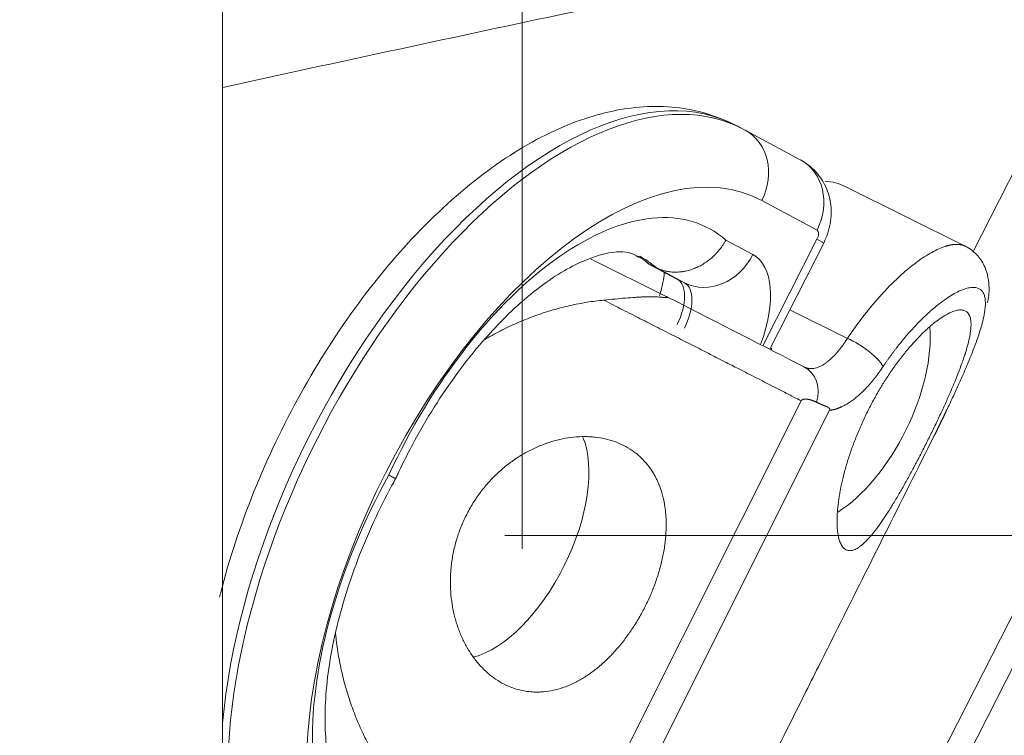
# Model space of a CAD drawing. Header units: millimetres. Extents: x 0 to 594, y 0 to 420.
# Tile 76 of 256: x 140.73 to 143.81, y 333.89 to 336.14. Entities that reach past the tile are written whole.
import ezdxf

# ---------------------------------------------------------------- set-up
doc = ezdxf.new("R2010")
doc.units = ezdxf.units.MM
doc.layers.add('1', color=7, linetype='Continuous', true_color=0xffffff)
doc.styles.add('Arial Unicode MS', font='txt')
doc.dimstyles.get("Standard").update_dxf_attribs({"dimtxt": 0.18, "dimasz": 0.18, "dimexe": 0.18, "dimexo": 0.0625, "dimgap": 0.09, "dimtad": 0, "dimtih": 1, "dimtoh": 1, "dimdec": 4, "dimzin": 0, "dimdsep": 46, "dimtxsty": 'Standard', "dimcen": 0.09, "dimadec": 0, "dimazin": 0, "dimtfac": 1, "dimtdec": 4, "dimtofl": 0, "dimtmove": 0, "dimatfit": 3, "dimfxl": 0, "dimtolj": 1, "dimtzin": 0, "dimarcsym": 0})

# ---------------------------------------------------------------- blocks, each defined once
blk = doc.blocks.new('_U2')
at = {"layer": '1', "color": 18, "lineweight": 13}
for p, q in [((142.3008, 334.4792), (142.3008, 394.7968)), ((368.28, 363.0393), (368.28, 394.7968)), ((142.3008, 392.7968), (235.4192, 392.7968)), ((368.28, 392.7968), (275.1617, 392.7968))]:
    blk.add_line(p, q, dxfattribs=at)
at = {"layer": '1', "color": 18}
for points in [[(142.3008, 392.7968), (145.8008, 393.7346), (145.8008, 391.8589)], [(368.28, 392.7968), (364.78, 391.8589), (364.78, 393.7346)]]:
    blk.add_solid(points, dxfattribs=at)
at = {"layer": '1', "color": 18, "linetype": 'Continuous', "lineweight": 13, "char_height": 2.5, "attachment_point": 7, "line_spacing_factor": 1.047437, "style": 'Arial Unicode MS'}
for s, insert in [('\\fArial Unicode MS|b0|i0;\\W1.0000;4.5', (237.0517, 390.9192)), ('\\fArial Unicode MS|b0|i0;\\W1.0000; LIFT POINT SPAN', (244.1567, 390.9192))]:
    blk.add_mtext(s, dxfattribs=dict(at, insert=insert))
blk = doc.blocks.new('_U7')
at = {"layer": '1', "color": 18, "lineweight": 13}
for p, q in [((142.2461, 334.5207), (158.2372, 334.5207)), ((156.2372, 334.5207), (156.2372, 246.0979)), ((142.2461, 295.1279), (158.2372, 295.1279)), ((156.2372, 246.0979), (161.2372, 246.0979))]:
    blk.add_line(p, q, dxfattribs=at)
at = {"layer": '1', "color": 18}
for points in [[(156.2372, 334.5207), (157.175, 331.0207), (155.2994, 331.0207)], [(156.2372, 295.1279), (155.2994, 298.6279), (157.175, 298.6279)]]:
    blk.add_solid(points, dxfattribs=at)
at = {"layer": '1', "color": 18, "linetype": 'Continuous', "lineweight": 13, "char_height": 2.5, "attachment_point": 7, "line_spacing_factor": 1.047437, "style": 'Arial Unicode MS'}
for s, insert in [('\\fArial Unicode MS|b0|i0;\\W1.0000;0.8', (162.8697, 244.2152)), ('\\fArial Unicode MS|b0|i0;\\W1.0000;CTRS', (169.9747, 244.2152)), ('\\fArial Unicode MS|b0|i0;\\W1.0000;FWD LIFTING POINTS ', (162.8697, 239.1709))]:
    blk.add_mtext(s, dxfattribs=dict(at, insert=insert))

msp = doc.modelspace()

# ---------------------------------------------------------------- linework, layer by layer
at = {"layer": '1', "color": 155, "linetype": 'Continuous', "lineweight": 18}
for p, q in [((141.3615, 337.994), (141.3615, 310.0743)), ((142.9851, 335.8002), (142.962, 335.8117)), ((142.9999, 335.7926), (142.9962, 335.7945)), ((143.1732, 335.6995), (142.9999, 335.7926)), ((143.6918, 335.4276), (143.314, 335.6151)), ((143.0779, 335.1055), (143.2464, 335.4379)), ((142.7528, 335.2705), (142.5172, 335.3874)), ((142.694, 335.3743), (142.7835, 335.3262)), ((142.7209, 335.3609), (142.6977, 335.3724)), ((142.8104, 335.3128), (142.7209, 335.3609)), ((142.7835, 335.3262), (142.7872, 335.3243)), ((143.0823, 335.1039), (143.0831, 335.1078)), ((143.1757, 334.9431), (142.4589, 333.5127)), ((142.5353, 333.457), (143.2651, 334.9134))]:
    msp.add_line(p, q, dxfattribs=at)
at = {"layer": '1', "color": 155, "linetype": 'Continuous', "lineweight": 13}
for p, q in [((143.7143, 335.4099), (144.2869, 336.5377)), ((144.8426, 336.2489), (141.8208, 330.2975)), ((141.9967, 330.4781), (144.7009, 335.804)), ((143.2255, 335.4783), (143.0521, 335.5714)), ((142.9397, 335.4474), (143.0246, 335.4018)), ((143.0559, 335.1156), (143.2253, 335.45)), ((142.6977, 335.3724), (142.7872, 335.3243)), ((142.8104, 335.3128), (142.7872, 335.3243)), ((143.3211, 335.1391), (143.1404, 335.2288))]:
    msp.add_line(p, q, dxfattribs=at)
for centre, major_axis, ratio, start_param, end_param in [((142.3239, 334.4677), (-0.6612, -1.3325), 0.507538, 3.125157, 6.26675), ((142.3008, 334.4792), (0.6612, 1.3325), 0.507538, 6.26675, 8.510829), ((142.9171, 335.6384), (-0.0828, -0.1542), 0.861513, 1.59869, 3.14158), ((142.459, 334.4007), (0.5834, 1.1757), 0.507538, 6.26675, 9.408342), ((143.0904, 335.5453), (-0.0828, -0.1542), 0.861513, 1.59869, 3.14158), ((142.3993, 334.5203), (-0.4801, -0.9675), 0.507538, 3.009793, 4.767361), ((143.2142, 335.456), (0.0111, 0.0224), 0.507538, 4.695953, 6.26675), ((143.0903, 335.517), (0.1561, -0.0791), 0.014161, 6.283168, 6.81557), ((142.241, 334.5988), (-0.4023, -0.8108), 0.507538, 2.99912, 3.084854), ((142.2642, 334.5873), (0.4023, 0.8108), 0.507538, 6.140712, 6.276122), ((142.8895, 335.4689), (-0.0828, -0.1542), 0.861513, 0.027894, 1.59869), ((142.889, 335.1342), (-0.1333, -0.2687), 0.507538, 1.767302, 3.125157), ((142.7308, 335.2128), (-0.0556, -0.112), 0.507538, 1.554361, 3.125157), ((142.7539, 335.2013), (0.0556, 0.112), 0.507538, 4.695953, 6.26675), ((143.3507, 335.0914), (-0.0833, 0.0553), 0.271911, 3.57106, 5.248438), ((143.1397, 334.9602), (0.0458, 0.0889), 0.865516, 4.907148, 6.296447), ((142.3296, 334.3828), (-0.4801, -0.9675), 0.507538, 4.624546, 6.382114)]:
    msp.add_ellipse(centre, major_axis=major_axis, ratio=ratio, start_param=start_param, end_param=end_param, dxfattribs=at)
at = {"layer": '1', "color": 155, "linetype": 'Continuous', "lineweight": 18}
for centre, major_axis, start_param, end_param in [((143.0448, 335.078), (0.2671, 0.5382), 6.275516, 6.490395), ((143.3163, 334.9432), (-0.1862, -0.3751), 0.686426, 2.457548), ((142.2461, 334.5207), (-0.1862, -0.3751), 0.401081, 2.734302)]:
    msp.add_ellipse(centre, major_axis=major_axis, ratio=0.5, start_param=start_param, end_param=end_param, dxfattribs=at)
for points, degree, knots in [([(122.4108, 332.4376), (123.2968, 332.7724), (126.2199, 333.8502), (131.2414, 335.536), (137.5183, 337.3763), (141.8031, 338.5383), (144.0061, 339.0439), (144.071, 339.0587)], 3, [0, 0, 0, 0, 0.125657, 0.41323, 0.701702, 0.991216, 1, 1, 1, 1]), ([(141.2655, 337.994), (140.8487, 337.8926), (138.4201, 337.2948), (136.0046, 336.6556), (134.0129, 336.0951)], 3, [0, 0, 0, 0, 0.171466, 1, 1, 1, 1]), ([(142.9767, 335.8041), (142.9379, 335.8245), (142.8363, 335.864), (142.6534, 335.8742), (142.4389, 335.817), (142.2169, 335.6932), (141.9942, 335.5031), (141.7844, 335.2567), (141.6009, 334.9703), (141.4527, 334.6595), (141.3809, 334.4419), (141.3531, 334.3321), (141.3518, 334.3271)], 3, [0, 0, 0, 0, 0.067857, 0.172589, 0.279815, 0.394937, 0.515275, 0.635763, 0.755466, 0.874815, 0.994378, 1, 1, 1, 1]), ([(143.2464, 335.4379), (143.2522, 335.4495), (143.2654, 335.4822), (143.2735, 335.5382), (143.2618, 335.6016), (143.2291, 335.6594), (143.1949, 335.6874), (143.1732, 335.6995)], 3, [0, 0, 0, 0, 0.12714, 0.354391, 0.554055, 0.764293, 1, 1, 1, 1]), ([(142.9397, 335.4474), (142.9394, 335.4468), (142.9391, 335.4462), (142.9383, 335.4449), (142.9373, 335.443), (142.9347, 335.4387), (142.9324, 335.435), (142.9277, 335.4279), (142.921, 335.4186), (142.9136, 335.4099), (142.9077, 335.4037), (142.9057, 335.4016), (142.9027, 335.3986), (142.9016, 335.3976), (142.8995, 335.3956), (142.8943, 335.3908), (142.8845, 335.3827), (142.8753, 335.3764), (142.8658, 335.3705), (142.861, 335.3677), (142.851, 335.3627), (142.846, 335.3604), (142.8359, 335.3564), (142.8257, 335.3529), (142.8154, 335.3505), (142.8088, 335.3493), (142.8075, 335.349), (142.8049, 335.3486), (142.8036, 335.3484), (142.7997, 335.3479), (142.797, 335.3476), (142.7892, 335.347), (142.7789, 335.3466), (142.7688, 335.3474), (142.7612, 335.3483), (142.7575, 335.3489), (142.7538, 335.3496), (142.7513, 335.3502), (142.75, 335.3504), (142.7439, 335.3519), (142.7343, 335.3548), (142.7253, 335.3587), (142.7209, 335.3609)], 3, [0, 0, 0, 0, 0.007812, 0.007812, 0.015625, 0.03125, 0.0625, 0.0625, 0.125, 0.1875, 0.1875, 0.21875, 0.21875, 0.234375, 0.234375, 0.25, 0.3125, 0.375, 0.375, 0.4375, 0.4375, 0.5, 0.5, 0.5625, 0.625, 0.625, 0.640625, 0.640625, 0.65625, 0.65625, 0.6875, 0.6875, 0.75, 0.8125, 0.8125, 0.84375, 0.859375, 0.859375, 0.875, 0.875, 0.9375, 1, 1, 1, 1]), ([(141.8963, 334.682), (141.9155, 334.7248), (141.9753, 334.8468), (142.0956, 335.038), (142.2561, 335.2228), (142.4159, 335.35), (142.554, 335.4097), (142.6306, 335.4136), (142.658, 335.4004), (142.6656, 335.3928)], 3, [0, 0, 0, 0, 0.086881, 0.254867, 0.421891, 0.585828, 0.745539, 0.904197, 1, 1, 1, 1]), ([(143.7591, 335.2505), (143.7636, 335.2655), (143.7678, 335.2995), (143.7582, 335.3566), (143.7299, 335.4019), (143.7059, 335.4204), (143.6906, 335.4282)], 3, [0, 0, 0, 0, 0.253908, 0.556247, 0.760828, 1, 1, 1, 1]), ([(142.7464, 335.3467), (142.7464, 335.346), (142.7459, 335.3369), (142.7432, 335.3143), (142.7362, 335.2878), (142.7316, 335.274)], 3, [0, 0, 0, 0, 0.042829, 0.506438, 1, 1, 1, 1]), ([(142.1849, 335.136), (142.1857, 335.1365), (142.1864, 335.1369), (142.2041, 335.1473), (142.2213, 335.1567), (142.2559, 335.1741), (142.2733, 335.1823), (142.3083, 335.1973), (142.326, 335.2043), (142.3526, 335.2139), (142.3659, 335.2184), (142.3793, 335.2227), (142.3883, 335.2254), (142.3928, 335.2268), (142.4151, 335.2333), (142.433, 335.2379), (142.4685, 335.2459), (142.5039, 335.2528), (142.5391, 335.2573), (142.5566, 335.259)], 3, [0, 0, 0, 0, 0.00607, 0.00607, 0.14806, 0.14806, 0.29005, 0.29005, 0.43204, 0.43204, 0.503035, 0.538533, 0.538533, 0.57403, 0.57403, 0.71602, 0.71602, 0.85801, 1, 1, 1, 1]), ([(142.5566, 335.259), (142.5689, 335.2602), (142.5807, 335.2613), (142.6035, 335.2635), (142.6144, 335.2645), (142.6354, 335.2663), (142.6455, 335.2671), (142.6601, 335.268), (142.6648, 335.2683), (142.6718, 335.2686), (142.6741, 335.2688), (142.6787, 335.2689), (142.681, 335.269), (142.6921, 335.2694), (142.7005, 335.2694), (142.7125, 335.2693), (142.7164, 335.2692), (142.7239, 335.2689), (142.7275, 335.2688), (142.7345, 335.2684), (142.7378, 335.2681), (142.7426, 335.2677), (142.7441, 335.2676), (142.7471, 335.2673), (142.7485, 335.2672), (142.7512, 335.267), (142.7525, 335.2669), (142.7542, 335.2668), (142.7547, 335.2668), (142.7557, 335.2668), (142.7562, 335.2668), (142.7567, 335.2668), (142.7569, 335.2669), (142.7572, 335.2669), (142.7573, 335.267), (142.7575, 335.2671), (142.7575, 335.2672), (142.7576, 335.2673), (142.7576, 335.2674), (142.7574, 335.2677), (142.7573, 335.2678), (142.7569, 335.2681), (142.7566, 335.2684), (142.7558, 335.2688), (142.7554, 335.2691), (142.7542, 335.2698), (142.7535, 335.2701), (142.7528, 335.2705)], 3, [0, 0, 0, 0, 0.125, 0.125, 0.25, 0.25, 0.375, 0.375, 0.4375, 0.4375, 0.46875, 0.46875, 0.5, 0.5, 0.625, 0.625, 0.6875, 0.6875, 0.75, 0.75, 0.8125, 0.8125, 0.84375, 0.84375, 0.875, 0.875, 0.90625, 0.90625, 0.921875, 0.921875, 0.9375, 0.9375, 0.945312, 0.945312, 0.953125, 0.953125, 0.960937, 0.960937, 0.96875, 0.96875, 0.976562, 0.976562, 0.984375, 0.984375, 0.992187, 0.992187, 1, 1, 1, 1]), ([(143.6911, 335.2247), (143.6882, 335.2263), (143.6848, 335.2273), (143.6775, 335.2283), (143.6735, 335.2283), (143.6648, 335.2272), (143.6601, 335.226), (143.6526, 335.2235), (143.65, 335.2225), (143.6459, 335.2208), (143.6446, 335.2202), (143.6418, 335.219), (143.6404, 335.2183), (143.6334, 335.2148), (143.6215, 335.2082), (143.6088, 335.1993), (143.5955, 335.1894), (143.5886, 335.1839), (143.5807, 335.1771), (143.5798, 335.1763), (143.578, 335.1748), (143.5753, 335.1724), (143.569, 335.1668), (143.5636, 335.1617), (143.5526, 335.1511), (143.5452, 335.1436), (143.5302, 335.1277), (143.5226, 335.1192), (143.5112, 335.1058), (143.5073, 335.1012), (143.4996, 335.0918), (143.4958, 335.087), (143.4844, 335.0724), (143.4692, 335.0522), (143.4544, 335.0306), (143.4435, 335.014), (143.4399, 335.0083), (143.4345, 334.9998), (143.4327, 334.9969), (143.4291, 334.9911), (143.4273, 334.9881), (143.4184, 334.9734), (143.4116, 334.9615), (143.3983, 334.9374), (143.3919, 334.9252), (143.3795, 334.9005), (143.3735, 334.888), (143.3663, 334.8722), (143.3649, 334.869), (143.3621, 334.8627), (143.3579, 334.8531), (143.3539, 334.8436), (143.3462, 334.8247), (143.3365, 334.7995), (143.328, 334.7746), (143.3221, 334.7561), (143.3202, 334.7499), (143.3175, 334.7407), (143.3166, 334.7376), (143.3149, 334.7315), (143.314, 334.7285), (143.3099, 334.7134), (143.3069, 334.7017), (143.3017, 334.6787), (143.2994, 334.6675), (143.2964, 334.6511), (143.2955, 334.6457), (143.2943, 334.6378), (143.2939, 334.6351), (143.2931, 334.6299), (143.2928, 334.6273), (143.2911, 334.6144), (143.2901, 334.6046), (143.2888, 334.5859), (143.288, 334.5681), (143.2884, 334.5522), (143.2891, 334.5429), (143.2892, 334.541), (143.2896, 334.5374), (143.2897, 334.5356), (143.2903, 334.5304), (143.2908, 334.5271), (143.2924, 334.5176), (143.2937, 334.5118), (143.2969, 334.5015), (143.2987, 334.4969), (143.3018, 334.4909), (143.3029, 334.489), (143.3046, 334.4864), (143.3052, 334.4856), (143.3064, 334.484), (143.307, 334.4833), (143.3102, 334.4798), (143.313, 334.4776), (143.3159, 334.476)], 3, [0, 0, 0, 0, 0.03125, 0.03125, 0.0625, 0.0625, 0.09375, 0.09375, 0.109375, 0.109375, 0.117188, 0.117188, 0.125, 0.125, 0.15625, 0.1875, 0.1875, 0.21875, 0.21875, 0.222656, 0.222656, 0.226563, 0.234375, 0.25, 0.25, 0.28125, 0.28125, 0.3125, 0.3125, 0.328125, 0.328125, 0.34375, 0.34375, 0.375, 0.40625, 0.40625, 0.421875, 0.421875, 0.429688, 0.429688, 0.4375, 0.4375, 0.46875, 0.46875, 0.5, 0.5, 0.53125, 0.53125, 0.539063, 0.539063, 0.546875, 0.5625, 0.5625, 0.59375, 0.625, 0.625, 0.640625, 0.640625, 0.648438, 0.648438, 0.65625, 0.65625, 0.6875, 0.6875, 0.71875, 0.71875, 0.734375, 0.734375, 0.742188, 0.742188, 0.75, 0.75, 0.78125, 0.78125, 0.8125, 0.84375, 0.84375, 0.851563, 0.851563, 0.859375, 0.859375, 0.875, 0.875, 0.90625, 0.90625, 0.9375, 0.9375, 0.953125, 0.953125, 0.960938, 0.960938, 0.96875, 0.96875, 1, 1, 1, 1]), ([(143.3159, 334.476), (143.3189, 334.4744), (143.3222, 334.4734), (143.3289, 334.4727), (143.3361, 334.4733), (143.3439, 334.4764), (143.3501, 334.4796), (143.3522, 334.4808), (143.3554, 334.4829), (143.3565, 334.4836), (143.3587, 334.4851), (143.3598, 334.486), (143.3654, 334.4902), (143.37, 334.4941), (143.3794, 334.5031), (143.3843, 334.5081), (143.3943, 334.5194), (143.3995, 334.5255), (143.4061, 334.534), (143.4075, 334.5357), (143.4095, 334.5383), (143.4102, 334.5392), (143.4115, 334.541), (143.415, 334.5455), (143.4184, 334.5502), (143.4267, 334.5619), (143.4324, 334.5701), (143.4439, 334.5874), (143.4498, 334.5965), (143.4587, 334.6108), (143.4618, 334.6157), (143.4663, 334.6232), (143.4686, 334.627), (143.471, 334.6309), (143.4725, 334.6335), (143.4733, 334.6348), (143.4803, 334.6466), (143.4929, 334.6682), (143.5055, 334.6909), (143.5183, 334.7141), (143.5247, 334.726), (143.5328, 334.7413), (143.5352, 334.7459), (143.5377, 334.7505), (143.5393, 334.7536), (143.5401, 334.7552), (143.5442, 334.7629), (143.5474, 334.7692), (143.5571, 334.7879), (143.5698, 334.813), (143.5823, 334.8382), (143.5916, 334.8572), (143.5946, 334.8635), (143.5992, 334.873), (143.6007, 334.8762), (143.6037, 334.8825), (143.6052, 334.8857), (143.6126, 334.9014), (143.6184, 334.9137), (143.6295, 334.9381), (143.6348, 334.9501), (143.6426, 334.9678), (143.6451, 334.9737), (143.6488, 334.9824), (143.6501, 334.9853), (143.6525, 334.9911), (143.6537, 334.9939), (143.6596, 335.0081), (143.664, 335.0191), (143.6723, 335.0404), (143.6762, 335.0507), (143.6815, 335.0657), (143.6833, 335.0706), (143.6857, 335.0778), (143.6865, 335.0802), (143.6881, 335.085), (143.6889, 335.0873), (143.6926, 335.0989), (143.6952, 335.1078), (143.6998, 335.1246), (143.7017, 335.1325), (143.7049, 335.1476), (143.7061, 335.1548), (143.7072, 335.1631), (143.7074, 335.1648), (143.7077, 335.168), (143.7081, 335.1728), (143.7084, 335.1773), (143.7085, 335.1859), (143.708, 335.1963), (143.7059, 335.2048), (143.7038, 335.2104), (143.703, 335.2121), (143.7016, 335.2146), (143.7011, 335.2153), (143.7001, 335.2168), (143.6996, 335.2175), (143.6968, 335.2209), (143.6941, 335.2231), (143.6911, 335.2247)], 3, [0, 0, 0, 0, 0.03125, 0.03125, 0.0625, 0.09375, 0.09375, 0.109375, 0.109375, 0.117188, 0.117188, 0.125, 0.125, 0.15625, 0.15625, 0.1875, 0.1875, 0.21875, 0.21875, 0.226562, 0.226562, 0.230469, 0.230469, 0.234375, 0.25, 0.25, 0.28125, 0.28125, 0.3125, 0.3125, 0.328125, 0.328125, 0.335937, 0.339844, 0.339844, 0.34375, 0.34375, 0.375, 0.40625, 0.40625, 0.4375, 0.4375, 0.445312, 0.449219, 0.449219, 0.453125, 0.453125, 0.46875, 0.46875, 0.5, 0.53125, 0.53125, 0.546875, 0.546875, 0.554687, 0.554687, 0.5625, 0.5625, 0.59375, 0.59375, 0.625, 0.625, 0.640625, 0.640625, 0.648437, 0.648437, 0.65625, 0.65625, 0.6875, 0.6875, 0.71875, 0.71875, 0.734375, 0.734375, 0.742187, 0.742187, 0.75, 0.75, 0.78125, 0.78125, 0.8125, 0.8125, 0.84375, 0.84375, 0.851562, 0.851562, 0.859375, 0.875, 0.875, 0.90625, 0.9375, 0.9375, 0.953125, 0.953125, 0.960937, 0.960937, 0.96875, 0.96875, 1, 1, 1, 1]), ([(143.5927, 334.8328), (143.593, 334.8335), (143.5937, 334.8349), (143.5947, 334.8369), (143.5957, 334.839), (143.5967, 334.841), (143.5978, 334.8431), (143.5988, 334.8452), (143.5998, 334.8472), (143.6008, 334.8493), (143.6018, 334.8513), (143.6028, 334.8534), (143.6038, 334.8554), (143.6048, 334.8575), (143.6058, 334.8595), (143.6068, 334.8615), (143.6078, 334.8636), (143.6088, 334.8656), (143.6098, 334.8677), (143.6108, 334.8697), (143.6118, 334.8718), (143.6128, 334.8738), (143.6138, 334.8758), (143.6148, 334.8779), (143.6158, 334.8799), (143.6168, 334.8819), (143.6178, 334.884), (143.6188, 334.886), (143.6197, 334.888), (143.6207, 334.8901), (143.6217, 334.8921), (143.6227, 334.8941), (143.6237, 334.8962), (143.6246, 334.8982), (143.6256, 334.9002), (143.6266, 334.9023), (143.6276, 334.9043), (143.6285, 334.9063), (143.6295, 334.9083), (143.6305, 334.9103), (143.6314, 334.9124), (143.6352, 334.9203), (143.6418, 334.9341), (143.6509, 334.9535), (143.6597, 334.9726), (143.6683, 334.9914), (143.6766, 335.0099), (143.6846, 335.028), (143.6922, 335.0457), (143.7019, 335.0685), (143.7129, 335.0957), (143.7245, 335.1263), (143.7343, 335.1548), (143.7422, 335.1809), (143.7475, 335.2021), (143.7499, 335.2142), (143.7506, 335.2189)], 3, [0, 0, 0, 0, 0.004303, 0.008604, 0.012905, 0.017204, 0.021502, 0.025799, 0.030096, 0.034392, 0.038687, 0.042982, 0.047277, 0.051571, 0.055866, 0.06016, 0.064455, 0.06875, 0.073045, 0.077341, 0.081638, 0.085935, 0.090233, 0.094532, 0.098832, 0.103134, 0.107437, 0.111741, 0.116047, 0.120354, 0.124664, 0.128975, 0.133288, 0.137604, 0.141922, 0.146242, 0.150564, 0.154889, 0.159217, 0.163548, 0.167882, 0.172218, 0.214601, 0.257047, 0.299657, 0.342531, 0.385195, 0.42797, 0.470944, 0.514206, 0.598965, 0.684463, 0.770019, 0.856158, 0.941249, 1, 1, 1, 1]), ([(143.2241, 334.9385), (143.2126, 334.9443), (143.195, 334.9485), (143.1857, 334.9486), (143.1828, 334.9479), (143.1774, 334.9467), (143.1757, 334.9431)], 2, [0, 0, 0, 0.5, 0.75, 0.875, 0.875, 1, 1, 1]), ([(143.2651, 334.9134), (143.2671, 334.9173), (143.2632, 334.9206), (143.2613, 334.9222), (143.2556, 334.925), (143.2523, 334.9264), (143.2515, 334.9267), (143.2466, 334.9286), (143.2329, 334.9341), (143.2241, 334.9385)], 2, [0, 0, 0, 0.125, 0.125, 0.25, 0.375, 0.375, 0.5, 0.5, 1, 1, 1]), ([(142.6195, 334.8029), (142.6103, 334.8076), (142.6009, 334.8116), (142.5814, 334.8186), (142.5613, 334.8244), (142.5402, 334.828), (142.524, 334.8297), (142.5185, 334.8302), (142.5102, 334.8306), (142.5074, 334.8307), (142.5018, 334.8309), (142.499, 334.8309), (142.485, 334.8309), (142.4623, 334.8298), (142.4393, 334.8262), (142.4162, 334.8215), (142.4046, 334.8186), (142.3899, 334.8141), (142.387, 334.8132), (142.3826, 334.8117), (142.3811, 334.8112), (142.3781, 334.8102), (142.3708, 334.8077), (142.3635, 334.8049), (142.3461, 334.7977), (142.3347, 334.7924), (142.312, 334.7807), (142.3008, 334.7742), (142.2842, 334.7636), (142.2787, 334.76), (142.2706, 334.7542), (142.2678, 334.7523), (142.2624, 334.7483), (142.2597, 334.7463), (142.2463, 334.7359), (142.236, 334.7272), (142.216, 334.7087), (142.2064, 334.699), (142.1879, 334.6786), (142.179, 334.6679), (142.1685, 334.6539), (142.1653, 334.6496), (142.1623, 334.6453), (142.1602, 334.6424), (142.1592, 334.6409), (142.1542, 334.6336), (142.1503, 334.6277), (142.1391, 334.6097), (142.1254, 334.5851), (142.1138, 334.5594), (142.1061, 334.5397), (142.1036, 334.5331), (142.1001, 334.523), (142.099, 334.5196), (142.0969, 334.5129), (142.0958, 334.5095), (142.0908, 334.4926), (142.0875, 334.479), (142.0821, 334.4519), (142.08, 334.4382), (142.0778, 334.4178), (142.0772, 334.4109), (142.0765, 334.4007), (142.0763, 334.3972), (142.0761, 334.3904), (142.076, 334.387), (142.0756, 334.3701), (142.076, 334.3567), (142.0778, 334.3304), (142.0793, 334.3175), (142.0823, 334.2983), (142.0834, 334.292), (142.0854, 334.2825), (142.0861, 334.2794), (142.0875, 334.2732), (142.0882, 334.2701), (142.0921, 334.2547), (142.0957, 334.2428), (142.1039, 334.2197), (142.1129, 334.1973), (142.1238, 334.1764), (142.1312, 334.1639), (142.1327, 334.1614), (142.1357, 334.1564), (142.1404, 334.1492), (142.1452, 334.1422), (142.1552, 334.1286), (142.1692, 334.1115), (142.1845, 334.0964), (142.1965, 334.0859), (142.2006, 334.0825), (142.2069, 334.0777), (142.209, 334.0761), (142.2132, 334.073), (142.2154, 334.0715), (142.2262, 334.0641), (142.2351, 334.0588), (142.2443, 334.0541)], 3, [0, 0, 0, 0, 0.03125, 0.03125, 0.0625, 0.09375, 0.09375, 0.109375, 0.109375, 0.117187, 0.117187, 0.125, 0.125, 0.15625, 0.1875, 0.1875, 0.21875, 0.21875, 0.226562, 0.226562, 0.230469, 0.230469, 0.234375, 0.25, 0.25, 0.28125, 0.28125, 0.3125, 0.3125, 0.328125, 0.328125, 0.335937, 0.335937, 0.34375, 0.34375, 0.375, 0.375, 0.40625, 0.40625, 0.4375, 0.4375, 0.445313, 0.449219, 0.449219, 0.453125, 0.453125, 0.46875, 0.46875, 0.5, 0.53125, 0.53125, 0.546875, 0.546875, 0.554688, 0.554688, 0.5625, 0.5625, 0.59375, 0.59375, 0.625, 0.625, 0.640625, 0.640625, 0.648438, 0.648438, 0.65625, 0.65625, 0.6875, 0.6875, 0.71875, 0.71875, 0.734375, 0.734375, 0.742188, 0.742188, 0.75, 0.75, 0.78125, 0.78125, 0.8125, 0.84375, 0.84375, 0.851563, 0.851563, 0.859375, 0.875, 0.875, 0.90625, 0.9375, 0.9375, 0.953125, 0.953125, 0.960938, 0.960938, 0.96875, 0.96875, 1, 1, 1, 1]), ([(142.2443, 334.0541), (142.2533, 334.0496), (142.2625, 334.0456), (142.2811, 334.039), (142.2906, 334.0363), (142.3099, 334.0322), (142.3197, 334.0308), (142.3346, 334.0296), (142.3397, 334.0294), (142.3473, 334.0293), (142.3498, 334.0293), (142.3549, 334.0295), (142.3574, 334.0296), (142.3701, 334.0303), (142.3904, 334.0327), (142.4108, 334.0377), (142.4313, 334.0441), (142.4415, 334.0479), (142.4531, 334.0529), (142.4544, 334.0535), (142.4569, 334.0547), (142.4608, 334.0564), (142.4697, 334.0608), (142.4773, 334.0648), (142.4923, 334.0734), (142.5022, 334.0796), (142.5218, 334.0933), (142.5315, 334.1007), (142.5458, 334.1126), (142.5506, 334.1168), (142.56, 334.1253), (142.5647, 334.1297), (142.5785, 334.1432), (142.5963, 334.1621), (142.6132, 334.1826), (142.6254, 334.1986), (142.6295, 334.204), (142.6354, 334.2123), (142.6374, 334.2151), (142.6413, 334.2208), (142.6432, 334.2237), (142.6528, 334.238), (142.6601, 334.2497), (142.6739, 334.2735), (142.6805, 334.2856), (142.6929, 334.3104), (142.6987, 334.3229), (142.7056, 334.3389), (142.7069, 334.3422), (142.7096, 334.3486), (142.7134, 334.3583), (142.717, 334.368), (142.7239, 334.3874), (142.7322, 334.4132), (142.7386, 334.4391), (142.7428, 334.4586), (142.744, 334.4651), (142.7457, 334.4748), (142.7462, 334.478), (142.7473, 334.4845), (142.7477, 334.4877), (142.7499, 334.5037), (142.7512, 334.5164), (142.7526, 334.5412), (142.7528, 334.5535), (142.7523, 334.5716), (142.752, 334.5775), (142.7514, 334.5864), (142.7511, 334.5894), (142.7505, 334.5953), (142.7502, 334.5982), (142.7485, 334.6128), (142.7465, 334.6241), (142.7416, 334.6459), (142.7356, 334.667), (142.7276, 334.6867), (142.7218, 334.6986), (142.7207, 334.7009), (142.7182, 334.7056), (142.717, 334.7079), (142.7132, 334.7147), (142.7105, 334.7191), (142.7022, 334.7319), (142.6961, 334.74), (142.6832, 334.7552), (142.6763, 334.7623), (142.6652, 334.7723), (142.6614, 334.7755), (142.6555, 334.7802), (142.6535, 334.7817), (142.6495, 334.7846), (142.6475, 334.7861), (142.6372, 334.7932), (142.6285, 334.7983), (142.6195, 334.8029)], 3, [0, 0, 0, 0, 0.03125, 0.03125, 0.0625, 0.0625, 0.09375, 0.09375, 0.109375, 0.109375, 0.117188, 0.117188, 0.125, 0.125, 0.15625, 0.1875, 0.1875, 0.21875, 0.21875, 0.222656, 0.222656, 0.226562, 0.234375, 0.25, 0.25, 0.28125, 0.28125, 0.3125, 0.3125, 0.328125, 0.328125, 0.34375, 0.34375, 0.375, 0.40625, 0.40625, 0.421875, 0.421875, 0.429687, 0.429687, 0.4375, 0.4375, 0.46875, 0.46875, 0.5, 0.5, 0.53125, 0.53125, 0.539062, 0.539062, 0.546875, 0.5625, 0.5625, 0.59375, 0.625, 0.625, 0.640625, 0.640625, 0.648437, 0.648437, 0.65625, 0.65625, 0.6875, 0.6875, 0.71875, 0.71875, 0.734375, 0.734375, 0.742187, 0.742187, 0.75, 0.75, 0.78125, 0.78125, 0.8125, 0.84375, 0.84375, 0.851562, 0.851562, 0.859375, 0.859375, 0.875, 0.875, 0.90625, 0.90625, 0.9375, 0.9375, 0.953125, 0.953125, 0.960937, 0.960937, 0.96875, 0.96875, 1, 1, 1, 1]), ([(141.7926, 333.6394), (141.7912, 333.6399), (141.7715, 333.6474), (141.7405, 333.6779), (141.692, 333.7888), (141.6759, 333.9639), (141.7025, 334.1862), (141.7725, 334.4274), (141.8527, 334.6059), (141.903, 334.6972), (141.9125, 334.7138)], 3, [0, 0, 0, 0, 0.012283, 0.175555, 0.325097, 0.485083, 0.644813, 0.807487, 0.964808, 1, 1, 1, 1]), ([(141.8825, 334.7104), (141.8827, 334.7103), (141.8829, 334.7102), (141.8831, 334.7101), (141.8832, 334.7101), (141.8833, 334.71), (141.8837, 334.7098), (141.8848, 334.7092), (141.8869, 334.7081), (141.8885, 334.7072), (141.8917, 334.7054), (141.8936, 334.7044), (141.8961, 334.703), (141.8969, 334.7026), (141.8983, 334.7018), (141.899, 334.7014), (141.9007, 334.7004), (141.9026, 334.6992), (141.9034, 334.6986), (141.9037, 334.6984), (141.9037, 334.6983), (141.9037, 334.6983)], 3, [0, 0, 0, 0, 0.011429, 0.011429, 0.017143, 0.017143, 0.022857, 0.045714, 0.091429, 0.182857, 0.182857, 0.365714, 0.365714, 0.457143, 0.457143, 0.548571, 0.548571, 0.731429, 0.914286, 0.914286, 1, 1, 1, 1]), ([(141.7156, 334.2161), (141.7161, 334.2106), (141.7166, 334.2051), (141.7194, 334.1799), (141.7221, 334.1605), (141.7287, 334.1222), (141.7326, 334.1033), (141.7414, 334.0659), (141.7463, 334.0476), (141.7545, 334.0203), (141.7588, 334.0068), (141.7634, 333.9935), (141.7665, 333.9846), (141.7681, 333.9802), (141.7762, 333.9582), (141.7831, 333.9411), (141.7978, 333.9075), (141.8134, 333.8748), (141.8307, 333.8437), (141.8398, 333.8286)], 3, [0, 0, 0, 0, 0.038329, 0.038329, 0.175711, 0.175711, 0.313092, 0.313092, 0.450474, 0.450474, 0.519165, 0.55351, 0.55351, 0.587855, 0.587855, 0.725237, 0.725237, 0.862618, 1, 1, 1, 1])]:
    msp.add_open_spline(points, degree=degree, knots=knots, dxfattribs=at)
at = {"layer": '1', "color": 155, "linetype": 'Continuous', "lineweight": 13}
for points, knots in [([(144.2869, 336.5377), (143.767, 336.4344), (142.7934, 336.2357), (141.8169, 336.0262), (141.3621, 335.9263)], [0, 0, 0, 0, 0.53492, 1, 1, 1, 1]), ([(143.3211, 335.1391), (143.3216, 335.1398), (143.3226, 335.1413), (143.324, 335.1435), (143.3255, 335.1457), (143.327, 335.1478), (143.3284, 335.15), (143.3299, 335.1521), (143.3314, 335.1543), (143.3329, 335.1564), (143.3343, 335.1585), (143.3358, 335.1606), (143.3373, 335.1627), (143.3388, 335.1648), (143.3402, 335.1669), (143.3417, 335.169), (143.3432, 335.1711), (143.3447, 335.1731), (143.3461, 335.1752), (143.3476, 335.1772), (143.3491, 335.1792), (143.3505, 335.1813), (143.352, 335.1833), (143.3535, 335.1853), (143.355, 335.1873), (143.3564, 335.1893), (143.3579, 335.1912), (143.3594, 335.1932), (143.3608, 335.1951), (143.3623, 335.1971), (143.3638, 335.199), (143.3652, 335.201), (143.3667, 335.2029), (143.3681, 335.2048), (143.3696, 335.2067), (143.3711, 335.2086), (143.3725, 335.2105), (143.374, 335.2123), (143.3754, 335.2142), (143.3769, 335.2161), (143.3783, 335.2179), (143.3798, 335.2197), (143.3812, 335.2216), (143.3827, 335.2234), (143.3841, 335.2252), (143.3856, 335.227), (143.387, 335.2288), (143.3885, 335.2306), (143.3899, 335.2323), (143.3914, 335.2341), (143.3928, 335.2358), (143.3942, 335.2376), (143.3957, 335.2393), (143.3971, 335.241), (143.3985, 335.2428), (143.4, 335.2445), (143.4014, 335.2462), (143.4028, 335.2478), (143.4042, 335.2495), (143.4057, 335.2512), (143.4071, 335.2529), (143.4085, 335.2545), (143.4099, 335.2562), (143.4113, 335.2578), (143.4127, 335.2594), (143.4141, 335.261), (143.4155, 335.2626), (143.417, 335.2642), (143.4184, 335.2658), (143.4198, 335.2674), (143.4211, 335.269), (143.4225, 335.2705), (143.4239, 335.2721), (143.4253, 335.2736), (143.4267, 335.2751), (143.4281, 335.2767), (143.4366, 335.286), (143.4522, 335.3025), (143.4744, 335.3244), (143.496, 335.3441), (143.5168, 335.3618), (143.5389, 335.3789), (143.5619, 335.395), (143.5856, 335.4093), (143.6079, 335.4204), (143.6222, 335.4259), (143.63, 335.4283), (143.6319, 335.4289), (143.6338, 335.4294), (143.6356, 335.4299), (143.6374, 335.4304), (143.6392, 335.4308), (143.6411, 335.4312), (143.6428, 335.4316), (143.6446, 335.432), (143.6464, 335.4323), (143.6481, 335.4326), (143.6499, 335.4329), (143.6516, 335.4331), (143.6533, 335.4333), (143.655, 335.4335), (143.6567, 335.4337), (143.6583, 335.4338), (143.66, 335.4339), (143.6616, 335.4339), (143.6632, 335.4339), (143.6648, 335.4339), (143.6664, 335.4339), (143.668, 335.4338), (143.6695, 335.4337), (143.6711, 335.4336), (143.6726, 335.4334), (143.6741, 335.4332), (143.6755, 335.433), (143.677, 335.4327), (143.6784, 335.4324), (143.6799, 335.4321), (143.6813, 335.4317), (143.6827, 335.4313), (143.684, 335.4309), (143.6854, 335.4304), (143.6867, 335.4299), (143.688, 335.4294), (143.6893, 335.4288), (143.6906, 335.4282), (143.6914, 335.4278), (143.6918, 335.4276)], [0, 0, 0, 0, 0.003537, 0.007069, 0.010596, 0.014116, 0.017632, 0.021141, 0.024645, 0.028144, 0.031637, 0.035125, 0.038606, 0.042083, 0.045554, 0.049019, 0.052479, 0.055933, 0.059382, 0.062825, 0.066263, 0.069695, 0.073122, 0.076543, 0.079958, 0.083368, 0.086773, 0.090172, 0.093565, 0.096953, 0.100335, 0.103712, 0.107084, 0.110449, 0.11381, 0.117164, 0.120514, 0.123857, 0.127196, 0.130528, 0.133856, 0.137177, 0.140493, 0.143804, 0.147109, 0.150409, 0.153703, 0.156991, 0.160275, 0.163552, 0.166824, 0.170091, 0.173352, 0.176607, 0.179858, 0.183102, 0.186341, 0.189575, 0.192803, 0.196025, 0.199242, 0.202454, 0.20566, 0.208861, 0.212056, 0.215245, 0.21843, 0.221608, 0.224781, 0.227949, 0.231111, 0.234268, 0.237419, 0.240565, 0.243705, 0.24684, 0.249969, 0.301691, 0.352541, 0.402525, 0.451649, 0.49992, 0.562684, 0.62526, 0.687664, 0.749913, 0.755883, 0.761868, 0.767866, 0.77388, 0.779907, 0.785949, 0.792005, 0.798076, 0.804161, 0.81026, 0.816374, 0.822502, 0.828644, 0.834801, 0.840973, 0.847159, 0.853359, 0.859574, 0.865804, 0.872048, 0.878307, 0.88458, 0.890868, 0.89717, 0.903487, 0.909818, 0.916164, 0.922525, 0.928901, 0.935291, 0.941695, 0.948115, 0.954549, 0.960998, 0.967461, 0.973939, 0.980432, 0.98694, 0.993463, 1, 1, 1, 1]), ([(143.7506, 335.2189), (143.751, 335.2211), (143.7524, 335.23), (143.7537, 335.2444), (143.7533, 335.2605), (143.7507, 335.2739), (143.7459, 335.2845), (143.7388, 335.2924), (143.7294, 335.2974), (143.7179, 335.2994), (143.7042, 335.2984), (143.6885, 335.2944), (143.6708, 335.2872), (143.6513, 335.277), (143.6303, 335.2636), (143.6077, 335.247), (143.5879, 335.2306), (143.5717, 335.216), (143.5593, 335.2043), (143.5468, 335.192), (143.5342, 335.1789), (143.5214, 335.165), (143.5085, 335.1505), (143.4957, 335.1353), (143.4863, 335.1237), (143.4802, 335.116), (143.4775, 335.1126), (143.4748, 335.1091), (143.4722, 335.1056), (143.4695, 335.1021), (143.4668, 335.0986), (143.4642, 335.095), (143.4615, 335.0915), (143.4589, 335.0879), (143.4562, 335.0842), (143.4536, 335.0806), (143.451, 335.0769), (143.4483, 335.0732), (143.4457, 335.0695), (143.4431, 335.0658), (143.4405, 335.062), (143.4379, 335.0582), (143.4353, 335.0544), (143.4336, 335.0519), (143.4328, 335.0506)], [0, 0, 0, 0, 0.01534, 0.064674, 0.114069, 0.163178, 0.212217, 0.261681, 0.310967, 0.360184, 0.409151, 0.45867, 0.507892, 0.557134, 0.606072, 0.655559, 0.704752, 0.729436, 0.754003, 0.778506, 0.802997, 0.82775, 0.852397, 0.876992, 0.901588, 0.906795, 0.911997, 0.917193, 0.922384, 0.927571, 0.932754, 0.937933, 0.943109, 0.948283, 0.953455, 0.958625, 0.963795, 0.968964, 0.974133, 0.979303, 0.984475, 0.989647, 0.994822, 1, 1, 1, 1]), ([(143.1845, 335.0496), (143.1848, 335.0495), (143.1852, 335.0492), (143.1859, 335.0489), (143.1866, 335.0486), (143.1873, 335.0483), (143.188, 335.048), (143.1888, 335.0477), (143.1895, 335.0474), (143.1902, 335.0471), (143.1909, 335.0468), (143.1917, 335.0466), (143.1924, 335.0464), (143.1932, 335.0461), (143.1939, 335.0459), (143.1947, 335.0457), (143.1954, 335.0455), (143.1962, 335.0454), (143.197, 335.0452), (143.1977, 335.045), (143.1985, 335.0449), (143.1993, 335.0448), (143.2001, 335.0447), (143.2009, 335.0445), (143.2017, 335.0445), (143.2025, 335.0444), (143.2033, 335.0443), (143.2041, 335.0443), (143.2049, 335.0442), (143.2057, 335.0442), (143.2066, 335.0442), (143.2074, 335.0442), (143.2082, 335.0442), (143.2091, 335.0442), (143.2099, 335.0443), (143.2107, 335.0443), (143.2116, 335.0444), (143.2124, 335.0445), (143.2133, 335.0446), (143.2142, 335.0447), (143.215, 335.0448), (143.2181, 335.0452), (143.2236, 335.0465), (143.2318, 335.0494), (143.241, 335.0538), (143.2484, 335.0584), (143.2541, 335.0624), (143.2581, 335.0655), (143.2631, 335.0694), (143.2684, 335.0742), (143.2738, 335.0793), (143.2786, 335.0841), (143.2828, 335.0885), (143.2861, 335.0922), (143.2887, 335.0952), (143.2909, 335.0978), (143.2931, 335.1004), (143.2952, 335.103), (143.2973, 335.1056), (143.2993, 335.1082), (143.3014, 335.1108), (143.3033, 335.1135), (143.3053, 335.1161), (143.3072, 335.1187), (143.309, 335.1213), (143.3109, 335.1239), (143.3127, 335.1265), (143.3144, 335.129), (143.3161, 335.1316), (143.3178, 335.1341), (143.3195, 335.1366), (143.3205, 335.1383), (143.3211, 335.1391)], [0, 0, 0, 0, 0.006051, 0.012114, 0.018187, 0.024272, 0.030368, 0.036475, 0.042593, 0.048722, 0.054862, 0.061014, 0.067177, 0.073351, 0.079536, 0.085732, 0.09194, 0.098159, 0.104389, 0.110631, 0.116883, 0.123148, 0.129423, 0.13571, 0.142008, 0.148317, 0.154638, 0.16097, 0.167313, 0.173668, 0.180035, 0.186412, 0.192801, 0.199202, 0.205614, 0.212037, 0.218472, 0.224919, 0.231376, 0.237846, 0.244327, 0.250819, 0.306086, 0.366124, 0.430937, 0.500526, 0.522697, 0.550888, 0.585097, 0.625326, 0.66328, 0.696758, 0.72576, 0.750284, 0.765973, 0.781447, 0.796708, 0.811755, 0.826588, 0.841208, 0.855615, 0.869807, 0.883786, 0.897552, 0.911104, 0.924443, 0.937569, 0.950482, 0.963181, 0.975667, 0.98794, 1, 1, 1, 1]), ([(143.4328, 335.0506), (143.4324, 335.0501), (143.4318, 335.0491), (143.4308, 335.0477), (143.4298, 335.0462), (143.4288, 335.0448), (143.4278, 335.0433), (143.4268, 335.0419), (143.4258, 335.0404), (143.4248, 335.039), (143.4238, 335.0376), (143.4228, 335.0362), (143.4218, 335.0348), (143.4208, 335.0334), (143.4198, 335.032), (143.4188, 335.0306), (143.4178, 335.0292), (143.4167, 335.0278), (143.4157, 335.0264), (143.4147, 335.0251), (143.4137, 335.0237), (143.4127, 335.0224), (143.4116, 335.021), (143.4106, 335.0197), (143.4096, 335.0183), (143.4085, 335.017), (143.4075, 335.0157), (143.4065, 335.0144), (143.4054, 335.013), (143.4044, 335.0117), (143.4033, 335.0104), (143.4023, 335.0092), (143.4013, 335.0079), (143.4002, 335.0066), (143.3992, 335.0053), (143.3981, 335.004), (143.397, 335.0028), (143.396, 335.0015), (143.3949, 335.0003), (143.3939, 334.999), (143.3928, 334.9978), (143.3886, 334.9929), (143.3811, 334.9846), (143.3704, 334.9736), (143.3596, 334.9634), (143.3488, 334.954), (143.338, 334.9455), (143.3273, 334.938), (143.3166, 334.9314), (143.3087, 334.9272), (143.3038, 334.9248), (143.3015, 334.9238), (143.2993, 334.9229), (143.2971, 334.9219), (143.295, 334.921), (143.2928, 334.9202), (143.2906, 334.9194), (143.2884, 334.9187), (143.2863, 334.918), (143.2841, 334.9173), (143.282, 334.9167), (143.2799, 334.9161), (143.2777, 334.9156), (143.2756, 334.9151), (143.2735, 334.9147), (143.2714, 334.9143), (143.2693, 334.9139), (143.2672, 334.9136), (143.2658, 334.9135), (143.2651, 334.9134)], [0, 0, 0, 0, 0.006244, 0.012485, 0.018723, 0.024957, 0.031189, 0.037419, 0.043646, 0.049871, 0.056095, 0.062317, 0.068537, 0.074757, 0.080976, 0.087195, 0.093413, 0.099631, 0.10585, 0.112069, 0.118289, 0.12451, 0.130731, 0.136955, 0.14318, 0.149407, 0.155636, 0.161868, 0.168103, 0.17434, 0.180581, 0.186825, 0.193072, 0.199324, 0.20558, 0.21184, 0.218105, 0.224374, 0.230649, 0.236929, 0.243215, 0.249506, 0.311949, 0.374307, 0.436814, 0.499702, 0.56212, 0.624453, 0.686921, 0.749746, 0.762929, 0.7761, 0.78926, 0.802412, 0.815556, 0.828697, 0.841834, 0.854971, 0.868109, 0.881251, 0.894398, 0.907552, 0.920715, 0.93389, 0.947077, 0.96028, 0.9735, 0.98674, 1, 1, 1, 1]), ([(143.1907, 334.0307), (143.2206, 334.0903), (143.2505, 334.1499), (143.3845, 334.4173), (143.4886, 334.6251), (143.5927, 334.8328)], [0, 0, 0, 0, 0.222919, 0.222919, 1, 1, 1, 1]), ([(142.7887, 333.2284), (142.8186, 333.288), (142.8484, 333.3476), (142.9824, 333.615), (143.0866, 333.8229), (143.1907, 334.0307)], [0, 0, 0, 0, 0.222848, 0.222848, 1, 1, 1, 1])]:
    msp.add_open_spline(points, degree=3, knots=knots, dxfattribs=at)
msp.add_open_spline([(143.1757, 334.9431), (142.9395, 335.0646), (142.5566, 335.259)], degree=2, dxfattribs=at)
at = {"layer": '1', "color": 155, "linetype": 'Continuous', "lineweight": 18}
for points, degree in [([(142.7528, 335.2705), (142.9228, 335.1839), (143.0679, 335.1097), (143.1845, 335.0496)], 3), ([(143.1998, 335.0447), (143.1983, 335.0408)], 1)]:
    msp.add_open_spline(points, degree=degree, dxfattribs=at)

# ---------------------------------------------------------------- dimensions: what is measured, and where the dimension line sits
at = {"layer": '1', "color": 18, "linetype": 'Continuous', "lineweight": 13}
dim = msp.add_linear_dim(base=(142.3008, 392.7968), p1=(368.28, 363.0393), p2=(142.3008, 334.4792), text=' <> \\fArial Unicode MS|b0|i0;\\C18;{\\H1.00x;\\fArial Unicode MS|b0|i0; LIFT POINT SPAN\\fArial Unicode MS|b0|i0;}\\C18;', dimstyle='Standard', override={"dimtxt": 2.5, "dimasz": 3.5, "dimexe": 2, "dimexo": 0, "dimgap": 1.5, "dimtih": 1, "dimtoh": 1, "dimdec": 1, "dimlfac": 0.02, "dimzin": 8, "dimdsep": 46, "dimlunit": 2, "dimtxsty": 'Arial Unicode MS', "dimsah": 1, "dimse1": 0, "dimse2": 0, "dimsd1": 0, "dimsd2": 0, "dimclrd": 18, "dimclre": 18, "dimclrt": 18, "dimtol": 0, "dimtm": -0.1, "dimtfac": 1.4, "dimtdec": 2, "dimtofl": 1, "dimtmove": 0, "dimtzin": 8, "dimlwd": 13, "dimlwe": 13}, dxfattribs=at)
dim.commit()
dim.dimension.update_dxf_attribs({"geometry": '_U2', "text_midpoint": (255.2904, 392.7968), "dimtype": 160})
dim = msp.add_linear_dim(base=(156.2372, 295.1279), p1=(142.2461, 334.5207), p2=(142.2461, 295.1279), angle=90, text=' <> \\fArial Unicode MS|b0|i0;\\C18;{\\H1.00x;\\fArial Unicode MS|b0|i0;CTRS\\fArial Unicode MS|b0|i0;}\\C18;\\P\\fArial Unicode MS|b0|i0;\\C18;{\\H1.00x;\\fArial Unicode MS|b0|i0;FWD LIFTING POINTS \\fArial Unicode MS|b0|i0;}\\C18;', dimstyle='Standard', override={"dimtxt": 2.5, "dimasz": 3.5, "dimexe": 2, "dimexo": 0, "dimgap": 1.5, "dimtih": 1, "dimtoh": 1, "dimdec": 1, "dimlfac": 0.02, "dimzin": 8, "dimdsep": 46, "dimlunit": 2, "dimtxsty": 'Arial Unicode MS', "dimsah": 1, "dimse1": 0, "dimse2": 0, "dimsd1": 0, "dimsd2": 0, "dimclrd": 18, "dimclre": 18, "dimclrt": 18, "dimtol": 0, "dimtm": -0.1, "dimtfac": 1.4, "dimtdec": 2, "dimtofl": 1, "dimtmove": 1, "dimtzin": 8, "dimlwd": 13, "dimlwe": 13}, dxfattribs=at)
dim.commit()
dim.dimension.update_dxf_attribs({"geometry": '_U7', "text_midpoint": (181.2385, 243.592), "dimtype": 160})

doc.saveas('drawing.dxf')
